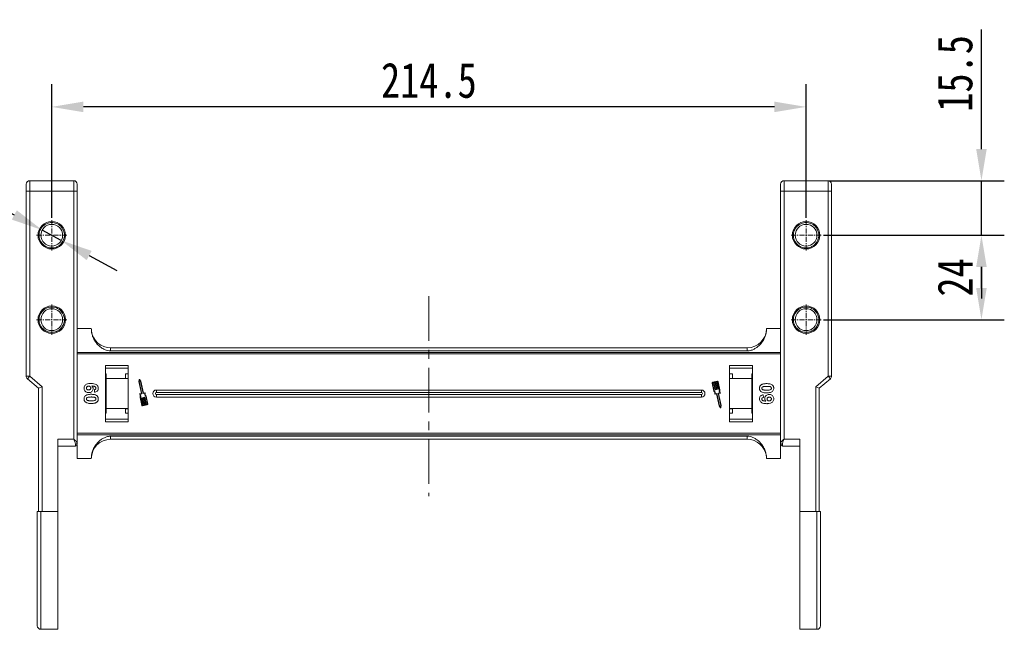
# Model space of a CAD drawing. Header units: millimetres. Extents: x -645 to 830, y -176 to 857.
# Tile 6 of 77: x -479 to -199, y 380 to 554. Entities that reach past the tile are written whole.
import ezdxf

# ---------------------------------------------------------------- set-up
doc = ezdxf.new("R2010")
doc.units = ezdxf.units.MM
doc.linetypes.add('CENTER', pattern=[0.6, 0.375, -0.075, 0.075, -0.075])
doc.linetypes.add('CENTERX2', pattern=[20.32, 12.7, -2.54, 2.54, -2.54])
doc.styles.get("Standard").update_dxf_attribs({"font": '仿宋_GB2312.ttf', "width": 0.8})
doc.dimstyles.new('ISO-45.1', dxfattribs={"dimtxt": 10, "dimasz": 9, "dimexe": 6.5, "dimexo": 0.625, "dimgap": 2.5, "dimtad": 1, "dimtoh": 1, "dimdsep": 46, "dimtxsty": 'Standard', "dimcen": 2.5, "dimadec": 0, "dimazin": 0, "dimtfac": 1, "dimtmove": 0, "dimatfit": 3, "dimfxl": 0, "dimarcsym": 0})
doc.dimstyles.new('副本 ISO-45.1', dxfattribs={"dimtxt": 10, "dimasz": 9, "dimexe": 6.5, "dimexo": 0.625, "dimgap": 2.5, "dimtad": 1, "dimdsep": 46, "dimtxsty": 'Standard', "dimcen": 2.5, "dimadec": 0, "dimazin": 0, "dimtfac": 1, "dimtmove": 0, "dimatfit": 3, "dimfxl": 0, "dimarcsym": 0})

# ---------------------------------------------------------------- blocks, each defined once
blk = doc.blocks.new('*D3141')
at = {"color": 0, "lineweight": -2}
for p, q in [((-249.99, 492.48), (-198.55, 492.48)), ((-205.05, 477.48), (-205.05, 483.48)), ((-249.99, 468.48), (-198.55, 468.48))]:
    blk.add_line(p, q, dxfattribs=at)
at = {"color": 0, "lineweight": 9}
for points in [[(-206.55, 483.48), (-203.55, 483.48), (-205.05, 492.48)], [(-206.55, 477.48), (-203.55, 477.48), (-205.05, 468.48)]]:
    blk.add_solid(points, dxfattribs=at)
at = {"layer": 'Defpoints', "color": 0, "lineweight": 9}
for p in [(-250.62, 492.48), (-205.05, 492.48), (-250.62, 468.48)]:
    blk.add_point(p, dxfattribs=at)
at = {"color": 0, "lineweight": 9, "insert": (-212.55, 480.48), "char_height": 10, "attachment_point": 5, "rotation": 90}
blk.add_mtext('24', dxfattribs=at)
blk = doc.blocks.new('*D3142')
at = {"color": 0, "lineweight": -2}
for p, q in [((-205.05, 516.98), (-205.05, 550.96)), ((-248.35, 507.98), (-198.55, 507.98)), ((-205.05, 492.48), (-205.05, 507.98)), ((-249.99, 492.48), (-198.55, 492.48)), ((-205.05, 483.48), (-205.05, 474.48))]:
    blk.add_line(p, q, dxfattribs=at)
at = {"color": 0, "lineweight": 9}
for points in [[(-206.55, 516.98), (-203.55, 516.98), (-205.05, 507.98)], [(-206.55, 483.48), (-203.55, 483.48), (-205.05, 492.48)]]:
    blk.add_solid(points, dxfattribs=at)
at = {"layer": 'Defpoints', "color": 0, "lineweight": 9}
for p in [(-248.98, 507.98), (-205.05, 507.98), (-250.62, 492.48)]:
    blk.add_point(p, dxfattribs=at)
at = {"color": 0, "lineweight": 9, "insert": (-212.55, 538.47), "char_height": 10, "attachment_point": 5, "rotation": 90}
blk.add_mtext('15.5', dxfattribs=at)
blk = doc.blocks.new('*D3143')
at = {"color": 0, "lineweight": -2}
for p, q in [((-469.41, 497.4), (-469.41, 535.46)), ((-254.91, 497.4), (-254.91, 535.46)), ((-263.91, 528.96), (-460.41, 528.96))]:
    blk.add_line(p, q, dxfattribs=at)
at = {"color": 0, "lineweight": 9}
for points in [[(-460.41, 530.46), (-460.41, 527.46), (-469.41, 528.96)], [(-263.91, 530.46), (-263.91, 527.46), (-254.91, 528.96)]]:
    blk.add_solid(points, dxfattribs=at)
at = {"layer": 'Defpoints', "color": 0, "lineweight": 9}
for p in [(-469.41, 528.96), (-469.41, 496.77), (-254.91, 496.77)]:
    blk.add_point(p, dxfattribs=at)
at = {"color": 0, "lineweight": 9, "insert": (-362.16, 536.46), "char_height": 10, "attachment_point": 5}
blk.add_mtext('214.5', dxfattribs=at)
blk = doc.blocks.new('*D3151')
at = {"color": 0, "lineweight": -2}
for p, q in [((-517.47, 505.69), (-493.76, 505.69)), ((-493.76, 505.69), (-480.04, 498.25)), ((-466.68, 491), (-472.13, 493.96)), ((-458.77, 486.71), (-450.86, 482.42))]:
    blk.add_line(p, q, dxfattribs=at)
at = {"color": 0, "lineweight": 9}
for points in [[(-479.33, 499.57), (-480.76, 496.93), (-472.13, 493.96)], [(-458.05, 488.03), (-459.48, 485.4), (-466.68, 491)]]:
    blk.add_solid(points, dxfattribs=at)
at = {"layer": 'Defpoints', "color": 0, "lineweight": 9}
for p in [(-472.13, 493.96), (-466.68, 491)]:
    blk.add_point(p, dxfattribs=at)
at = {"color": 0, "lineweight": 9, "insert": (-506.86, 513.19), "char_height": 10, "attachment_point": 5}
blk.add_mtext('∅6.2', dxfattribs=at)

msp = doc.modelspace()

# ---------------------------------------------------------------- linework, layer by layer
at = {"color": 7, "linetype": 'Continuous', "lineweight": 15}
for p, q in [((-475.657, 507.981), (-475.657, 504.981)), ((-463.157, 507.981), (-475.657, 507.981)), ((-463.157, 507.981), (-463.157, 504.981)), ((-261.157, 504.981), (-261.157, 507.981)), ((-248.657, 507.981), (-261.157, 507.981)), ((-248.657, 504.981), (-248.657, 507.981)), ((-476.657, 504.981), (-475.657, 504.981)), ((-476.657, 504.981), (-476.657, 452.441)), ((-475.657, 452.441), (-475.657, 504.981)), ((-475.657, 504.981), (-463.157, 504.981)), ((-463.157, 504.981), (-463.157, 434.544)), ((-463.157, 504.981), (-462.157, 504.981)), ((-462.157, 433.426), (-462.157, 504.981)), ((-262.157, 504.981), (-262.157, 433.426)), ((-261.157, 504.981), (-262.157, 504.981)), ((-261.157, 434.544), (-261.157, 504.981)), ((-261.157, 504.981), (-248.657, 504.981)), ((-248.657, 504.981), (-248.657, 452.441)), ((-247.657, 504.981), (-248.657, 504.981)), ((-247.657, 452.441), (-247.657, 504.981)), ((-462.157, 465.981), (-458.157, 465.981)), ((-262.157, 465.981), (-266.157, 465.981)), ((-362.157, 459.189), (-462.157, 459.189)), ((-452.657, 460.481), (-452.657, 459.596)), ((-362.157, 460.481), (-452.657, 460.481)), ((-452.657, 459.596), (-362.157, 459.596)), ((-271.657, 460.481), (-362.157, 460.481)), ((-362.157, 459.596), (-271.657, 459.596)), ((-262.157, 459.189), (-362.157, 459.189)), ((-271.657, 460.481), (-271.657, 459.596)), ((-462.157, 458.77), (-362.157, 458.77)), ((-362.157, 458.77), (-262.157, 458.77)), ((-454.157, 455.481), (-454.157, 439.481)), ((-447.657, 455.481), (-454.157, 455.481)), ((-454.157, 454.731), (-447.657, 454.731)), ((-447.657, 439.481), (-447.657, 455.481)), ((-276.657, 455.481), (-276.657, 439.481)), ((-270.157, 455.481), (-276.657, 455.481)), ((-276.657, 454.731), (-270.157, 454.731)), ((-270.157, 439.481), (-270.157, 455.481)), ((-475.657, 452.441), (-476.657, 452.441)), ((-475.657, 452.441), (-476.308, 451.682)), ((-476.308, 451.682), (-473.157, 448.981)), ((-472.157, 449.441), (-475.657, 452.441)), ((-454.157, 453.095), (-453.957, 453.095)), ((-453.957, 451.731), (-453.957, 453.095)), ((-447.657, 451.731), (-453.957, 451.731)), ((-453.957, 451.731), (-453.957, 443.231)), ((-447.657, 453.095), (-448.457, 453.095)), ((-448.457, 453.095), (-448.457, 451.778)), ((-448.457, 451.778), (-447.657, 451.778)), ((-444.521, 451.47), (-444.639, 450.869)), ((-444.639, 450.869), (-443.927, 447.499)), ((-444.433, 451.312), (-444.519, 450.87)), ((-444.519, 450.87), (-443.788, 447.409)), ((-444.175, 450.943), (-444.433, 451.312)), ((-444.065, 450.99), (-444.416, 451.493)), ((-443.443, 447.481), (-444.175, 450.943)), ((-443.347, 447.592), (-444.065, 450.99)), ((-280.094, 450.978), (-281.473, 450.687)), ((-280.414, 450.79), (-280.702, 450.729)), ((-279.974, 448.708), (-280.414, 450.79)), ((-280.07, 450.863), (-280.3, 450.814)), ((-280.3, 450.814), (-279.86, 448.732)), ((-279.526, 448.575), (-280, 450.818)), ((-279.404, 448.563), (-279.885, 450.842)), ((-275.857, 453.095), (-276.657, 453.095)), ((-276.657, 451.778), (-275.857, 451.778)), ((-270.357, 451.731), (-276.657, 451.731)), ((-275.857, 451.778), (-275.857, 453.095)), ((-270.357, 453.095), (-270.157, 453.095)), ((-270.357, 453.095), (-270.357, 451.731)), ((-270.357, 443.231), (-270.357, 451.731)), ((-248.657, 452.441), (-252.157, 449.441)), ((-251.157, 448.981), (-248.006, 451.682)), ((-248.657, 452.441), (-247.657, 452.441)), ((-248.006, 451.682), (-248.657, 452.441)), ((-473.157, 448.981), (-472.157, 449.441)), ((-473.157, 448.981), (-473.157, 413.981)), ((-472.157, 413.981), (-472.157, 449.441)), ((-457.201, 447.84), (-457.285, 448.61)), ((-362.157, 448.481), (-439.657, 448.481)), ((-439.657, 447.766), (-439.657, 448.481)), ((-284.657, 448.481), (-362.157, 448.481)), ((-284.657, 448.481), (-284.657, 447.766)), ((-281.609, 450.478), (-281.127, 448.199)), ((-281.494, 450.502), (-281.02, 448.259)), ((-281.219, 450.62), (-281.449, 450.572)), ((-280.779, 448.538), (-281.219, 450.62)), ((-280.817, 450.705), (-281.104, 450.645)), ((-281.104, 450.645), (-280.664, 448.562)), ((-280.377, 448.623), (-280.817, 450.705)), ((-280.687, 448.527), (-280.744, 448.515)), ((-280.702, 450.729), (-280.262, 448.647)), ((-280.284, 448.612), (-280.342, 448.6)), ((-279.882, 448.697), (-279.94, 448.685)), ((-252.157, 449.441), (-252.157, 413.981)), ((-251.157, 448.981), (-252.157, 449.441)), ((-251.157, 413.981), (-251.157, 448.981)), ((-443.95, 447.464), (-444.366, 447.377)), ((-444.295, 446.399), (-443.814, 444.121)), ((-443.811, 447.374), (-444.255, 447.28)), ((-444.173, 446.388), (-443.699, 444.145)), ((-443.399, 444.148), (-443.839, 446.231)), ((-443.817, 446.266), (-443.759, 446.278)), ((-443.725, 446.255), (-443.285, 444.173)), ((-442.997, 444.233), (-443.437, 446.316)), ((-443.415, 446.351), (-443.357, 446.363)), ((-442.965, 447.553), (-443.409, 447.459)), ((-442.902, 447.686), (-443.347, 447.592)), ((-443.322, 446.34), (-442.882, 444.258)), ((-442.595, 444.318), (-443.035, 446.401)), ((-443.012, 446.436), (-442.955, 446.448)), ((-442.92, 446.425), (-442.48, 444.343)), ((-442.205, 444.461), (-442.679, 446.703)), ((-442.09, 444.485), (-442.572, 446.764)), ((-362.157, 447.766), (-439.657, 447.766)), ((-439.657, 446.481), (-439.657, 447.196)), ((-439.657, 447.196), (-362.157, 447.196)), ((-439.657, 446.481), (-362.157, 446.481)), ((-284.657, 447.766), (-362.157, 447.766)), ((-362.157, 447.196), (-284.657, 447.196)), ((-362.157, 446.481), (-284.657, 446.481)), ((-284.657, 446.481), (-284.657, 447.196)), ((-280.797, 447.277), (-280.352, 447.371)), ((-280.735, 447.41), (-280.29, 447.504)), ((-280.352, 447.371), (-279.634, 443.972)), ((-280.256, 447.481), (-279.524, 444.02)), ((-279.18, 444.093), (-279.911, 447.554)), ((-279.888, 447.589), (-279.444, 447.683)), ((-279.06, 444.094), (-279.772, 447.464)), ((-279.749, 447.498), (-279.333, 447.586)), ((-267.113, 447.122), (-267.029, 446.353)), ((-453.957, 443.231), (-447.657, 443.231)), ((-453.957, 441.868), (-453.957, 443.231)), ((-447.657, 443.185), (-448.457, 443.185)), ((-448.457, 443.185), (-448.457, 441.868)), ((-443.629, 444.1), (-443.399, 444.148)), ((-443.605, 443.985), (-442.226, 444.276)), ((-443.285, 444.173), (-442.997, 444.233)), ((-442.882, 444.258), (-442.595, 444.318)), ((-442.48, 444.343), (-442.25, 444.391)), ((-279.634, 443.972), (-279.283, 443.47)), ((-279.524, 444.02), (-279.266, 443.651)), ((-279.266, 443.651), (-279.18, 444.093)), ((-279.178, 443.493), (-279.06, 444.094)), ((-276.657, 443.231), (-270.357, 443.231)), ((-275.857, 443.185), (-276.657, 443.185)), ((-275.857, 441.868), (-275.857, 443.185)), ((-270.357, 443.231), (-270.357, 441.868)), ((-453.957, 441.868), (-454.157, 441.868)), ((-447.657, 440.231), (-454.157, 440.231)), ((-448.457, 441.868), (-447.657, 441.868)), ((-276.657, 441.868), (-275.857, 441.868)), ((-270.157, 440.231), (-276.657, 440.231)), ((-270.157, 441.868), (-270.357, 441.868)), ((-454.157, 439.481), (-447.657, 439.481)), ((-276.657, 439.481), (-270.157, 439.481)), ((-467.657, 434.544), (-467.657, 413.981)), ((-463.157, 434.544), (-467.657, 434.544)), ((-362.157, 436.193), (-462.157, 436.193)), ((-462.157, 435.774), (-362.157, 435.774)), ((-362.157, 435.367), (-452.657, 435.367)), ((-452.657, 435.367), (-452.657, 434.481)), ((-452.657, 434.481), (-362.157, 434.481)), ((-262.157, 436.193), (-362.157, 436.193)), ((-362.157, 435.774), (-262.157, 435.774)), ((-271.657, 435.367), (-362.157, 435.367)), ((-362.157, 434.481), (-271.657, 434.481)), ((-271.657, 434.481), (-271.657, 435.367)), ((-256.657, 434.544), (-261.157, 434.544)), ((-256.657, 413.981), (-256.657, 434.544)), ((-467.657, 432.544), (-462.657, 432.544)), ((-462.657, 432.544), (-462.657, 433.054)), ((-462.157, 433.161), (-462.157, 433.426)), ((-462.157, 432.99), (-462.157, 428.981)), ((-262.157, 432.99), (-262.157, 428.981)), ((-261.657, 433.054), (-261.657, 432.544)), ((-261.657, 432.544), (-256.657, 432.544)), ((-458.157, 428.981), (-462.157, 428.981)), ((-266.157, 428.981), (-262.157, 428.981)), ((-472.157, 413.981), (-472.507, 413.981)), ((-472.507, 413.981), (-472.507, 380.481)), ((-467.657, 413.981), (-472.157, 413.981)), ((-467.657, 413.981), (-467.657, 380.481)), ((-252.157, 413.981), (-256.657, 413.981)), ((-256.657, 380.481), (-256.657, 413.981)), ((-251.807, 413.981), (-252.157, 413.981)), ((-251.807, 380.481), (-251.807, 413.981)), ((-472.507, 380.481), (-467.657, 380.481)), ((-256.657, 380.481), (-251.807, 380.481))]:
    msp.add_line(p, q, dxfattribs=at)
at = {"color": 1, "linetype": 'CENTER', "lineweight": 9, "ltscale": 3.9624}
for p, q in [((-469.407, 488.191), (-469.407, 496.771)), ((-254.907, 488.191), (-254.907, 496.771)), ((-473.697, 492.481), (-465.117, 492.481)), ((-259.197, 492.481), (-250.617, 492.481)), ((-469.407, 464.191), (-469.407, 472.771)), ((-254.907, 464.191), (-254.907, 472.771)), ((-473.697, 468.481), (-465.117, 468.481)), ((-259.197, 468.481), (-250.617, 468.481))]:
    msp.add_line(p, q, dxfattribs=at)
at = {"color": 1, "linetype": 'CENTERX2', "lineweight": 13}
msp.add_line((-362.157, 475.147), (-362.157, 418.31), dxfattribs=at)
at = {"color": 7, "linetype": 'Continuous', "lineweight": 15}
for centre, radius in [((-469.407, 492.481), 3.9), ((-469.407, 492.481), 3.1), ((-254.907, 492.481), 3.9), ((-254.907, 492.481), 3.1), ((-469.407, 468.481), 3.9), ((-469.407, 468.481), 3.1), ((-254.907, 468.481), 3.9), ((-254.907, 468.481), 3.1)]:
    msp.add_circle(centre, radius, dxfattribs=at)
for centre, radius, start, end in [((-475.657, 506.981), 1, 90, 180), ((-463.157, 506.981), 1, 0, 90), ((-261.157, 506.981), 1, 90, 180), ((-248.657, 506.981), 1, 0, 90), ((-452.657, 465.981), 5.5, 187.91122, 270), ((-271.657, 465.981), 5.5, 270, 360), ((-475.657, 452.441), 1, 180, 229.39871), ((-444.464, 451.459), 0.0587, 34.95116, 168.90824), ((-280.058, 450.806), 0.176, 11.9297, 101.9297), ((-280.058, 450.806), 0.0587, 11.9297, 101.9297), ((-248.657, 452.441), 1, 310.60129, 0), ((-439.657, 447.481), 1, 90, 270), ((-284.657, 447.481), 1, 270, 90), ((-281.437, 450.514), 0.176, 101.9297, 191.9297), ((-281.437, 450.514), 0.0587, 101.9297, 191.9297), ((-281.714, 447.553), 0.873, 346.41469, 47.74736), ((-281.714, 447.553), 0.99, 351.69305, 45.48899), ((-280.75, 448.544), 0.0294, 191.9297, 281.9297), ((-280.693, 448.556), 0.0294, 281.9297, 11.9297), ((-280.348, 448.629), 0.0294, 191.9297, 281.9297), ((-280.29, 448.641), 0.0294, 281.9297, 11.9297), ((-279.946, 448.714), 0.0294, 191.9297, 281.9297), ((-279.888, 448.726), 0.0294, 281.9297, 11.9297), ((-278.606, 448.21), 0.99, 158.37041, 212.16635), ((-278.606, 448.21), 0.873, 156.11204, 217.44471), ((-444.354, 447.319), 0.0587, 101.9297, 217.44471), ((-445.093, 446.753), 0.873, 336.11204, 37.44471), ((-445.093, 446.753), 0.99, 338.37041, 32.16635), ((-443.956, 447.493), 0.0294, 281.9297, 11.9297), ((-443.811, 446.237), 0.0294, 101.9297, 191.9297), ((-443.817, 447.402), 0.0294, 281.9297, 11.9297), ((-443.753, 446.249), 0.0294, 11.9297, 101.9297), ((-443.415, 447.487), 0.0294, 191.9297, 281.9297), ((-443.409, 446.322), 0.0294, 101.9297, 191.9297), ((-443.351, 446.334), 0.0294, 11.9297, 101.9297), ((-443.006, 446.407), 0.0294, 101.9297, 191.9297), ((-441.985, 447.41), 0.99, 171.69305, 225.48899), ((-442.949, 446.419), 0.0294, 11.9297, 101.9297), ((-442.89, 447.628), 0.0587, 346.41469, 101.9297), ((-441.985, 447.41), 0.873, 166.41469, 227.74736), ((-439.657, 447.481), 0.285, 90, 270), ((-284.657, 447.481), 0.285, 270, 90), ((-280.809, 447.334), 0.0587, 166.41469, 281.9297), ((-280.284, 447.475), 0.0294, 11.9297, 101.9297), ((-279.882, 447.56), 0.0294, 101.9297, 191.9297), ((-279.743, 447.47), 0.0294, 101.9297, 191.9297), ((-279.345, 447.644), 0.0587, 281.9297, 37.44471), ((-443.641, 444.157), 0.176, 191.9297, 281.9297), ((-443.641, 444.157), 0.0587, 191.9297, 281.9297), ((-442.263, 444.449), 0.0587, 281.9297, 11.9297), ((-442.263, 444.449), 0.176, 281.9297, 11.9297), ((-279.235, 443.504), 0.0587, 214.95116, 348.90824), ((-452.657, 428.981), 5.5, 90, 180), ((-271.657, 428.981), 5.5, 7.91122, 90), ((-462.601, 433.501), 0.451, 262.91865, 350.4798), ((-462.657, 433.044), 0.5, 270, 0), ((-261.712, 433.501), 0.451, 189.5202, 277.08135), ((-261.657, 433.044), 0.5, 180, 270), ((-472.507, 381.481), 1, 180, 270), ((-251.807, 381.481), 1, 270, 0)]:
    msp.add_arc(centre, radius, start, end, dxfattribs=at)
for points, knots in [([(-476.657, 506.981), (-476.657, 506.955), (-476.657, 506.913), (-476.657, 506.664), (-476.657, 506.405), (-476.657, 506.087), (-476.657, 505.621), (-476.657, 505.233), (-476.657, 504.981)], [0, 0, 0, 0, 0.2394429, 0.3698071, 0.5000001, 0.6303641, 0.7605571, 1, 1, 1, 1]), ([(-462.157, 504.981), (-462.157, 505.233), (-462.157, 505.621), (-462.157, 506.087), (-462.157, 506.405), (-462.157, 506.664), (-462.157, 506.913), (-462.157, 506.955), (-462.157, 506.981)], [0, 0, 0, 0, 0.2394429, 0.3696359, 0.4999999, 0.6301929, 0.7605571, 1, 1, 1, 1]), ([(-262.157, 506.981), (-262.157, 506.955), (-262.157, 506.913), (-262.157, 506.664), (-262.157, 506.406), (-262.157, 506.087), (-262.157, 505.621), (-262.157, 505.233), (-262.157, 504.981)], [0, 0, 0, 0, 0.2394429, 0.3696359, 0.4999999, 0.6301929, 0.7605571, 1, 1, 1, 1]), ([(-247.657, 504.981), (-247.657, 505.233), (-247.657, 505.621), (-247.657, 506.087), (-247.657, 506.406), (-247.657, 506.664), (-247.657, 506.913), (-247.657, 506.955), (-247.657, 506.981)], [0, 0, 0, 0, 0.23944295, 0.36980709, 0.50000008, 0.63036414, 0.76055705, 1, 1, 1, 1]), ([(-469.407, 488.881), (-469.633, 488.893), (-470.086, 488.918), (-470.758, 489.122), (-471.398, 489.45), (-471.969, 489.919), (-472.36, 490.395), (-472.607, 490.818), (-472.802, 491.247), (-472.965, 491.803), (-473.028, 492.481), (-472.965, 493.16), (-472.768, 493.832), (-472.438, 494.472), (-471.97, 495.044), (-471.493, 495.434), (-471.07, 495.682), (-470.641, 495.876), (-470.086, 496.046), (-469.633, 496.069), (-469.407, 496.081)], [0, 0, 0, 0, 0.05998, 0.1199831, 0.1849463, 0.249957, 0.3149202, 0.3472901, 0.3800161, 0.4399843, 0.4999996, 0.5599679, 0.6199831, 0.6849463, 0.749957, 0.8149202, 0.8472901, 0.8800161, 0.9399965, 1, 1, 1, 1]), ([(-469.407, 496.081), (-469.181, 496.069), (-468.728, 496.045), (-468.056, 495.841), (-467.416, 495.513), (-466.844, 495.044), (-466.454, 494.568), (-466.207, 494.145), (-466.011, 493.715), (-465.848, 493.16), (-465.786, 492.482), (-465.848, 491.803), (-466.045, 491.131), (-466.376, 490.49), (-466.844, 489.919), (-467.32, 489.529), (-467.744, 489.281), (-468.173, 489.087), (-468.728, 488.917), (-469.181, 488.893), (-469.407, 488.881)], [0, 0, 0, 0, 0.05998, 0.1199831, 0.1849463, 0.249957, 0.3149202, 0.3472901, 0.3800161, 0.4399843, 0.4999996, 0.5599679, 0.6199831, 0.6849463, 0.749957, 0.8149202, 0.8472901, 0.8800161, 0.9399965, 1, 1, 1, 1]), ([(-254.907, 488.881), (-255.133, 488.893), (-255.586, 488.918), (-256.258, 489.122), (-256.898, 489.45), (-257.469, 489.919), (-257.86, 490.395), (-258.107, 490.818), (-258.302, 491.247), (-258.465, 491.803), (-258.528, 492.481), (-258.465, 493.16), (-258.268, 493.832), (-257.938, 494.472), (-257.47, 495.044), (-256.993, 495.434), (-256.57, 495.682), (-256.141, 495.876), (-255.586, 496.046), (-255.133, 496.069), (-254.907, 496.081)], [0, 0, 0, 0, 0.05998, 0.1199831, 0.1849463, 0.249957, 0.3149202, 0.3472901, 0.3800161, 0.4399843, 0.4999996, 0.5599679, 0.6199831, 0.6849463, 0.749957, 0.8149202, 0.8472901, 0.8800161, 0.9399965, 1, 1, 1, 1]), ([(-254.907, 496.081), (-254.681, 496.069), (-254.228, 496.045), (-253.556, 495.841), (-252.916, 495.513), (-252.344, 495.044), (-251.954, 494.568), (-251.707, 494.145), (-251.511, 493.715), (-251.348, 493.16), (-251.286, 492.482), (-251.348, 491.803), (-251.545, 491.131), (-251.876, 490.49), (-252.344, 489.919), (-252.82, 489.529), (-253.244, 489.281), (-253.673, 489.087), (-254.228, 488.917), (-254.681, 488.893), (-254.907, 488.881)], [0, 0, 0, 0, 0.05998, 0.1199831, 0.1849463, 0.249957, 0.3149202, 0.3472901, 0.3800161, 0.4399843, 0.4999996, 0.5599679, 0.6199831, 0.6849463, 0.749957, 0.8149202, 0.8472901, 0.8800161, 0.9399965, 1, 1, 1, 1]), ([(-469.407, 464.881), (-469.633, 464.893), (-470.086, 464.918), (-470.758, 465.122), (-471.398, 465.45), (-471.969, 465.919), (-472.36, 466.395), (-472.607, 466.818), (-472.802, 467.247), (-472.965, 467.803), (-473.028, 468.481), (-472.965, 469.16), (-472.768, 469.832), (-472.438, 470.472), (-471.97, 471.044), (-471.493, 471.434), (-471.07, 471.682), (-470.641, 471.876), (-470.086, 472.046), (-469.633, 472.069), (-469.407, 472.081)], [0, 0, 0, 0, 0.05997996, 0.1199831, 0.18494633, 0.24995699, 0.31492025, 0.34729014, 0.38001606, 0.43998433, 0.49999957, 0.55996785, 0.6199831, 0.68494633, 0.74995699, 0.81492025, 0.84729014, 0.88001606, 0.93999645, 1, 1, 1, 1]), ([(-469.407, 472.081), (-469.181, 472.069), (-468.728, 472.045), (-468.056, 471.841), (-467.416, 471.513), (-466.844, 471.044), (-466.454, 470.568), (-466.207, 470.145), (-466.011, 469.715), (-465.848, 469.16), (-465.786, 468.482), (-465.848, 467.803), (-466.045, 467.131), (-466.376, 466.49), (-466.844, 465.919), (-467.32, 465.529), (-467.744, 465.281), (-468.173, 465.087), (-468.728, 464.917), (-469.181, 464.893), (-469.407, 464.881)], [0, 0, 0, 0, 0.05998, 0.1199831, 0.1849463, 0.249957, 0.3149202, 0.3472901, 0.3800161, 0.4399843, 0.4999996, 0.5599679, 0.6199831, 0.6849463, 0.749957, 0.8149202, 0.8472901, 0.8800161, 0.9399965, 1, 1, 1, 1]), ([(-254.907, 464.881), (-255.133, 464.893), (-255.586, 464.918), (-256.258, 465.122), (-256.898, 465.45), (-257.469, 465.919), (-257.86, 466.395), (-258.107, 466.818), (-258.302, 467.247), (-258.465, 467.803), (-258.528, 468.481), (-258.465, 469.16), (-258.268, 469.832), (-257.938, 470.472), (-257.47, 471.044), (-256.993, 471.434), (-256.57, 471.682), (-256.141, 471.876), (-255.586, 472.046), (-255.133, 472.069), (-254.907, 472.081)], [0, 0, 0, 0, 0.05997996, 0.1199831, 0.18494633, 0.24995699, 0.31492025, 0.34729014, 0.38001606, 0.43998433, 0.49999957, 0.55996785, 0.6199831, 0.68494633, 0.74995699, 0.81492025, 0.84729014, 0.88001606, 0.93999645, 1, 1, 1, 1]), ([(-254.907, 472.081), (-254.681, 472.069), (-254.228, 472.045), (-253.556, 471.841), (-252.916, 471.513), (-252.344, 471.044), (-251.954, 470.568), (-251.707, 470.145), (-251.511, 469.715), (-251.348, 469.16), (-251.286, 468.482), (-251.348, 467.803), (-251.545, 467.131), (-251.876, 466.49), (-252.344, 465.919), (-252.82, 465.529), (-253.244, 465.281), (-253.673, 465.087), (-254.228, 464.917), (-254.681, 464.893), (-254.907, 464.881)], [0, 0, 0, 0, 0.05998, 0.1199831, 0.1849463, 0.249957, 0.3149202, 0.3472901, 0.3800161, 0.4399843, 0.4999996, 0.5599679, 0.6199831, 0.6849463, 0.749957, 0.8149202, 0.8472901, 0.8800161, 0.9399965, 1, 1, 1, 1]), ([(-458.157, 465.981), (-458.137, 465.601), (-458.099, 464.841), (-457.796, 463.733), (-457.318, 462.689), (-456.667, 461.741), (-455.861, 460.92), (-455.034, 460.325), (-454.246, 459.931), (-453.495, 459.662), (-452.951, 459.619), (-452.657, 459.596)], [0, 0, 0, 0, 0.1245955, 0.2491892, 0.3738223, 0.4984451, 0.6220504, 0.7455895, 0.8257011, 0.9057067, 1, 1, 1, 1]), ([(-271.657, 459.596), (-271.266, 459.637), (-270.569, 459.711), (-269.649, 460.122), (-268.865, 460.606), (-268.153, 461.208), (-267.489, 461.951), (-266.919, 462.833), (-266.483, 463.84), (-266.209, 464.899), (-266.174, 465.621), (-266.157, 465.981)], [0, 0, 0, 0, 0.12537671, 0.22314387, 0.32104417, 0.42261476, 0.52420473, 0.64378252, 0.76336805, 0.8816833, 1, 1, 1, 1]), ([(-460.208, 448.996), (-460.197, 449.131), (-460.176, 449.403), (-459.975, 449.762), (-459.67, 450.054), (-459.134, 450.294), (-458.624, 450.349), (-458.269, 450.353), (-458.211, 450.353)], [0, 0, 0, 0, 0.1482689, 0.2976473, 0.4424214, 0.6078512, 0.9356585, 1, 1, 1, 1]), ([(-458.904, 447.738), (-459.038, 447.746), (-459.308, 447.761), (-459.689, 447.927), (-459.989, 448.212), (-460.18, 448.586), (-460.199, 448.859), (-460.208, 448.996)], [0, 0, 0, 0, 0.1978309, 0.3972998, 0.5989102, 0.7987412, 1, 1, 1, 1]), ([(-459.541, 449.011), (-459.534, 449.079), (-459.52, 449.216), (-459.403, 449.391), (-459.246, 449.518), (-459.063, 449.576), (-458.944, 449.581), (-458.886, 449.584)], [0, 0, 0, 0, 0.2079047, 0.4199807, 0.6306256, 0.821735, 1, 1, 1, 1]), ([(-458.943, 448.507), (-459.029, 448.511), (-459.166, 448.518), (-459.345, 448.591), (-459.454, 448.701), (-459.528, 448.845), (-459.537, 448.952), (-459.541, 449.011)], [0, 0, 0, 0, 0.2886974, 0.4635526, 0.6399417, 0.8018084, 1, 1, 1, 1]), ([(-458.311, 449.05), (-458.316, 448.982), (-458.326, 448.857), (-458.42, 448.696), (-458.555, 448.577), (-458.74, 448.515), (-458.873, 448.51), (-458.943, 448.507)], [0, 0, 0, 0, 0.2137567, 0.3949441, 0.5765849, 0.7773109, 1, 1, 1, 1]), ([(-457.644, 448.92), (-457.656, 448.784), (-457.681, 448.512), (-457.897, 448.163), (-458.198, 447.898), (-458.551, 447.756), (-458.795, 447.743), (-458.904, 447.738)], [0, 0, 0, 0, 0.2102159, 0.4219747, 0.6200164, 0.8310369, 1, 1, 1, 1]), ([(-458.886, 449.584), (-458.804, 449.579), (-458.668, 449.571), (-458.498, 449.48), (-458.389, 449.358), (-458.32, 449.209), (-458.314, 449.102), (-458.311, 449.05)], [0, 0, 0, 0, 0.2767209, 0.4568705, 0.6370074, 0.8240683, 1, 1, 1, 1]), ([(-458.211, 450.353), (-458.077, 450.35), (-457.676, 450.342), (-457.12, 450.251), (-456.612, 449.973), (-456.309, 449.626), (-456.171, 449.256), (-456.161, 449.023), (-456.157, 448.938)], [0, 0, 0, 0, 0.1423372, 0.4291269, 0.5899433, 0.7512055, 0.9098946, 1, 1, 1, 1]), ([(-456.823, 449.037), (-456.829, 449.091), (-456.84, 449.199), (-456.94, 449.351), (-457.112, 449.493), (-457.474, 449.602), (-457.774, 449.626), (-457.979, 449.642)], [0, 0, 0, 0, 0.1120492, 0.2243802, 0.3701146, 0.5702758, 1, 1, 1, 1]), ([(-457.979, 449.642), (-457.931, 449.596), (-457.832, 449.502), (-457.741, 449.356), (-457.691, 449.229), (-457.663, 449.13), (-457.648, 449.026), (-457.645, 448.955), (-457.644, 448.92)], [0, 0, 0, 0, 0.2436536, 0.4957602, 0.6178923, 0.7415029, 0.8700251, 1, 1, 1, 1]), ([(-457.285, 448.61), (-457.207, 448.622), (-457.085, 448.642), (-456.941, 448.732), (-456.86, 448.837), (-456.828, 448.945), (-456.825, 449.012), (-456.823, 449.037)], [0, 0, 0, 0, 0.33384, 0.5245467, 0.7163724, 0.8918244, 1, 1, 1, 1]), ([(-456.157, 448.938), (-456.168, 448.802), (-456.187, 448.556), (-456.371, 448.244), (-456.648, 448.002), (-456.944, 447.887), (-457.144, 447.851), (-457.201, 447.84)], [0, 0, 0, 0, 0.2426908, 0.4390024, 0.635006, 0.8950587, 1, 1, 1, 1]), ([(-268.157, 448.994), (-268.155, 449.061), (-268.15, 449.196), (-268.106, 449.394), (-268.028, 449.584), (-267.93, 449.729), (-267.832, 449.836), (-267.775, 449.885), (-267.746, 449.909)], [0, 0, 0, 0, 0.1926347, 0.388697, 0.5820148, 0.7830443, 0.8909593, 1, 1, 1, 1]), ([(-267.751, 448.082), (-267.801, 448.127), (-267.903, 448.217), (-268.018, 448.386), (-268.101, 448.574), (-268.139, 448.744), (-268.154, 448.885), (-268.156, 448.958), (-268.157, 448.994)], [0, 0, 0, 0, 0.1937693, 0.3935642, 0.587886, 0.7891312, 0.8942826, 1, 1, 1, 1]), ([(-266.138, 447.687), (-266.271, 447.689), (-266.574, 447.694), (-267.093, 447.765), (-267.513, 447.903), (-267.72, 448.06), (-267.751, 448.082)], [0, 0, 0, 0, 0.2372812, 0.5385907, 0.9326774, 1, 1, 1, 1]), ([(-267.746, 449.909), (-267.692, 449.949), (-267.582, 450.028), (-267.345, 450.136), (-267.037, 450.227), (-266.7, 450.276), (-266.396, 450.298), (-266.219, 450.301), (-266.13, 450.302)], [0, 0, 0, 0, 0.1184406, 0.2393457, 0.4595932, 0.6849248, 0.8422399, 1, 1, 1, 1]), ([(-267.49, 448.994), (-267.482, 449.063), (-267.469, 449.173), (-267.381, 449.301), (-267.228, 449.405), (-266.953, 449.498), (-266.564, 449.527), (-266.275, 449.531), (-266.13, 449.533)], [0, 0, 0, 0, 0.1253702, 0.2022903, 0.2791788, 0.4647576, 0.7305818, 1, 1, 1, 1]), ([(-267.098, 448.541), (-267.166, 448.565), (-267.278, 448.603), (-267.404, 448.71), (-267.47, 448.832), (-267.488, 448.931), (-267.49, 448.986), (-267.49, 448.994)], [0, 0, 0, 0, 0.3336776, 0.5404125, 0.7472639, 0.9612091, 1, 1, 1, 1]), ([(-266.13, 448.456), (-266.196, 448.456), (-266.33, 448.457), (-266.51, 448.463), (-266.672, 448.473), (-266.815, 448.487), (-266.957, 448.506), (-267.051, 448.53), (-267.098, 448.541)], [0, 0, 0, 0, 0.2052705, 0.4106164, 0.5571497, 0.7038442, 0.8514711, 1, 1, 1, 1]), ([(-264.106, 448.994), (-264.116, 448.859), (-264.136, 448.587), (-264.335, 448.235), (-264.628, 447.963), (-265.049, 447.787), (-265.563, 447.699), (-265.946, 447.691), (-266.138, 447.687)], [0, 0, 0, 0, 0.1474062, 0.2963669, 0.4308106, 0.5797755, 0.7893694, 1, 1, 1, 1]), ([(-266.13, 450.302), (-265.996, 450.3), (-265.693, 450.295), (-265.164, 450.223), (-264.741, 450.082), (-264.534, 449.923), (-264.512, 449.906)], [0, 0, 0, 0, 0.23673076, 0.53755546, 0.94966792, 1, 1, 1, 1]), ([(-266.13, 449.533), (-266.063, 449.532), (-265.93, 449.531), (-265.749, 449.525), (-265.588, 449.515), (-265.446, 449.501), (-265.304, 449.483), (-265.211, 449.459), (-265.165, 449.447)], [0, 0, 0, 0, 0.2059417, 0.4119594, 0.558149, 0.7045024, 0.8518015, 1, 1, 1, 1]), ([(-264.772, 448.994), (-264.778, 448.937), (-264.788, 448.835), (-264.864, 448.703), (-265.012, 448.59), (-265.286, 448.494), (-265.679, 448.461), (-265.978, 448.457), (-266.13, 448.456)], [0, 0, 0, 0, 0.10461361, 0.18881412, 0.27351189, 0.44412695, 0.71948087, 1, 1, 1, 1]), ([(-265.165, 449.447), (-265.096, 449.423), (-264.984, 449.385), (-264.858, 449.277), (-264.791, 449.153), (-264.775, 449.054), (-264.772, 449.001), (-264.772, 448.994)], [0, 0, 0, 0, 0.3348035, 0.5425606, 0.750382, 0.9707212, 1, 1, 1, 1]), ([(-264.512, 449.906), (-264.462, 449.862), (-264.36, 449.772), (-264.244, 449.603), (-264.161, 449.414), (-264.123, 449.245), (-264.108, 449.103), (-264.106, 449.031), (-264.106, 448.994)], [0, 0, 0, 0, 0.1937762, 0.3936, 0.5878635, 0.7889077, 0.894169, 1, 1, 1, 1]), ([(-460.208, 445.969), (-460.198, 446.104), (-460.177, 446.376), (-459.979, 446.729), (-459.665, 447.018), (-459.055, 447.251), (-458.534, 447.266), (-458.176, 447.276)], [0, 0, 0, 0, 0.1475277, 0.2965695, 0.43214, 0.6087374, 1, 1, 1, 1]), ([(-459.802, 445.057), (-459.852, 445.101), (-459.954, 445.191), (-460.07, 445.36), (-460.153, 445.549), (-460.191, 445.718), (-460.206, 445.859), (-460.207, 445.932), (-460.208, 445.969)], [0, 0, 0, 0, 0.1937693, 0.3935642, 0.587886, 0.7891312, 0.8942826, 1, 1, 1, 1]), ([(-459.541, 445.969), (-459.533, 446.037), (-459.521, 446.147), (-459.434, 446.276), (-459.283, 446.378), (-459.011, 446.472), (-458.622, 446.501), (-458.331, 446.505), (-458.184, 446.507)], [0, 0, 0, 0, 0.125351, 0.2021974, 0.2791824, 0.4597421, 0.727968, 1, 1, 1, 1]), ([(-459.149, 445.516), (-459.218, 445.539), (-459.329, 445.577), (-459.455, 445.685), (-459.521, 445.806), (-459.539, 445.906), (-459.541, 445.96), (-459.541, 445.969)], [0, 0, 0, 0, 0.3336776, 0.5404125, 0.7472639, 0.9612091, 1, 1, 1, 1]), ([(-458.184, 445.43), (-458.251, 445.431), (-458.384, 445.432), (-458.565, 445.437), (-458.726, 445.448), (-458.867, 445.462), (-459.01, 445.48), (-459.102, 445.504), (-459.149, 445.516)], [0, 0, 0, 0, 0.2059417, 0.4119594, 0.558149, 0.7045024, 0.8518015, 1, 1, 1, 1]), ([(-458.184, 446.507), (-458.117, 446.507), (-457.984, 446.506), (-457.803, 446.5), (-457.641, 446.49), (-457.499, 446.476), (-457.356, 446.457), (-457.263, 446.433), (-457.216, 446.421)], [0, 0, 0, 0, 0.20527, 0.4106157, 0.5571475, 0.7038444, 0.8514751, 1, 1, 1, 1]), ([(-456.823, 445.969), (-456.829, 445.911), (-456.84, 445.81), (-456.914, 445.682), (-457.054, 445.571), (-457.326, 445.471), (-457.722, 445.435), (-458.029, 445.432), (-458.184, 445.43)], [0, 0, 0, 0, 0.1056461, 0.1862213, 0.267042, 0.4315406, 0.7127076, 1, 1, 1, 1]), ([(-458.176, 447.276), (-458.042, 447.274), (-457.739, 447.269), (-457.212, 447.197), (-456.792, 447.056), (-456.586, 446.898), (-456.563, 446.88)], [0, 0, 0, 0, 0.2373811, 0.5389182, 0.9490817, 1, 1, 1, 1]), ([(-457.216, 446.421), (-457.147, 446.398), (-457.035, 446.36), (-456.909, 446.251), (-456.843, 446.128), (-456.826, 446.029), (-456.824, 445.975), (-456.823, 445.969)], [0, 0, 0, 0, 0.3348035, 0.5425606, 0.750382, 0.9707212, 1, 1, 1, 1]), ([(-456.157, 445.969), (-456.159, 445.902), (-456.164, 445.767), (-456.207, 445.569), (-456.285, 445.378), (-456.384, 445.234), (-456.482, 445.127), (-456.539, 445.078), (-456.568, 445.054)], [0, 0, 0, 0, 0.1926273, 0.3886837, 0.5820134, 0.7832006, 0.8910383, 1, 1, 1, 1]), ([(-456.563, 446.88), (-456.513, 446.836), (-456.411, 446.746), (-456.295, 446.577), (-456.212, 446.388), (-456.174, 446.219), (-456.159, 446.078), (-456.158, 446.005), (-456.157, 445.969)], [0, 0, 0, 0, 0.1937762, 0.3936, 0.5878635, 0.7889077, 0.894169, 1, 1, 1, 1]), ([(-268.157, 446.025), (-268.146, 446.161), (-268.125, 446.406), (-267.944, 446.72), (-267.664, 446.962), (-267.366, 447.077), (-267.167, 447.113), (-267.113, 447.122)], [0, 0, 0, 0, 0.2427882, 0.4388655, 0.6348012, 0.9009361, 1, 1, 1, 1]), ([(-266.103, 444.61), (-266.236, 444.613), (-266.638, 444.621), (-267.194, 444.712), (-267.702, 444.99), (-268.005, 445.337), (-268.142, 445.707), (-268.153, 445.94), (-268.157, 446.025)], [0, 0, 0, 0, 0.1423372, 0.4291269, 0.5899433, 0.7512055, 0.9098946, 1, 1, 1, 1]), ([(-267.029, 446.353), (-267.109, 446.34), (-267.231, 446.319), (-267.375, 446.229), (-267.453, 446.125), (-267.486, 446.018), (-267.489, 445.951), (-267.49, 445.926)], [0, 0, 0, 0, 0.3447142, 0.5290593, 0.7142089, 0.8921959, 1, 1, 1, 1]), ([(-267.49, 445.926), (-267.485, 445.872), (-267.474, 445.764), (-267.375, 445.612), (-267.205, 445.471), (-266.843, 445.362), (-266.542, 445.337), (-266.335, 445.32)], [0, 0, 0, 0, 0.1120155, 0.2243547, 0.3677679, 0.565827, 1, 1, 1, 1]), ([(-266.67, 446.043), (-266.657, 446.179), (-266.633, 446.451), (-266.416, 446.802), (-266.11, 447.069), (-265.756, 447.207), (-265.515, 447.22), (-265.41, 447.225)], [0, 0, 0, 0, 0.2101886, 0.4217733, 0.6236035, 0.8370344, 1, 1, 1, 1]), ([(-266.335, 445.32), (-266.383, 445.366), (-266.482, 445.46), (-266.571, 445.607), (-266.623, 445.734), (-266.65, 445.833), (-266.666, 445.937), (-266.668, 446.008), (-266.67, 446.043)], [0, 0, 0, 0, 0.24349124, 0.49626585, 0.61820988, 0.7417038, 0.87015842, 1, 1, 1, 1]), ([(-264.106, 445.967), (-264.116, 445.832), (-264.137, 445.56), (-264.34, 445.2), (-264.645, 444.908), (-265.18, 444.668), (-265.689, 444.614), (-266.044, 444.61), (-266.103, 444.61)], [0, 0, 0, 0, 0.148288, 0.2977445, 0.4437132, 0.6077915, 0.9347078, 1, 1, 1, 1]), ([(-266.003, 445.913), (-265.997, 445.981), (-265.986, 446.107), (-265.893, 446.27), (-265.761, 446.381), (-265.58, 446.447), (-265.449, 446.452), (-265.371, 446.456)], [0, 0, 0, 0, 0.2139369, 0.3980753, 0.5830907, 0.7516657, 1, 1, 1, 1]), ([(-265.428, 445.379), (-265.507, 445.383), (-265.64, 445.391), (-265.809, 445.477), (-265.919, 445.598), (-265.992, 445.747), (-265.999, 445.858), (-266.003, 445.913)], [0, 0, 0, 0, 0.26739447, 0.44721416, 0.62712208, 0.81306532, 1, 1, 1, 1]), ([(-264.772, 445.952), (-264.779, 445.884), (-264.794, 445.747), (-264.911, 445.573), (-265.068, 445.444), (-265.251, 445.387), (-265.372, 445.381), (-265.428, 445.379)], [0, 0, 0, 0, 0.2079545, 0.4204057, 0.6273197, 0.8277075, 1, 1, 1, 1]), ([(-265.41, 447.225), (-265.276, 447.217), (-265.005, 447.202), (-264.626, 447.035), (-264.33, 446.755), (-264.136, 446.384), (-264.116, 446.11), (-264.106, 445.967)], [0, 0, 0, 0, 0.1979267, 0.3977284, 0.5974133, 0.7905838, 1, 1, 1, 1]), ([(-265.371, 446.456), (-265.284, 446.452), (-265.146, 446.445), (-264.967, 446.371), (-264.859, 446.261), (-264.786, 446.118), (-264.777, 446.012), (-264.772, 445.952)], [0, 0, 0, 0, 0.2913202, 0.4655393, 0.6416315, 0.798664, 1, 1, 1, 1]), ([(-458.184, 444.661), (-458.318, 444.663), (-458.621, 444.668), (-459.141, 444.739), (-459.563, 444.877), (-459.772, 445.034), (-459.802, 445.057)], [0, 0, 0, 0, 0.2366286, 0.5373614, 0.9329864, 1, 1, 1, 1]), ([(-456.568, 445.054), (-456.622, 445.014), (-456.732, 444.935), (-456.963, 444.829), (-457.259, 444.74), (-457.59, 444.69), (-457.9, 444.665), (-458.089, 444.662), (-458.184, 444.661)], [0, 0, 0, 0, 0.118432, 0.2393289, 0.4494336, 0.6641784, 0.8318201, 1, 1, 1, 1]), ([(-463.157, 434.544), (-463.04, 434.275), (-462.86, 433.857), (-462.688, 433.358), (-462.667, 433.149), (-462.657, 433.054)], [0, 0, 0, 0, 0.4984131, 0.7729366, 1, 1, 1, 1]), ([(-463.157, 434.544), (-463.034, 434.438), (-462.789, 434.227), (-462.459, 433.917), (-462.209, 433.638), (-462.174, 433.494), (-462.157, 433.426)], [0, 0, 0, 0, 0.2515188, 0.5017844, 0.7656323, 1, 1, 1, 1]), ([(-452.657, 435.367), (-453.048, 435.325), (-453.744, 435.252), (-454.664, 434.841), (-455.448, 434.357), (-456.161, 433.754), (-456.824, 433.011), (-457.395, 432.129), (-457.831, 431.123), (-458.105, 430.064), (-458.139, 429.342), (-458.157, 428.981)], [0, 0, 0, 0, 0.1253767, 0.2231439, 0.3210442, 0.4226148, 0.5242047, 0.6437825, 0.7633681, 0.8816833, 1, 1, 1, 1]), ([(-266.157, 428.981), (-266.176, 429.361), (-266.215, 430.122), (-266.517, 431.23), (-266.996, 432.274), (-267.647, 433.222), (-268.453, 434.043), (-269.28, 434.637), (-270.068, 435.032), (-270.819, 435.3), (-271.363, 435.343), (-271.657, 435.367)], [0, 0, 0, 0, 0.1245955, 0.2491892, 0.3738223, 0.4984451, 0.6220504, 0.7455895, 0.8257011, 0.9057067, 1, 1, 1, 1]), ([(-262.157, 433.426), (-262.14, 433.494), (-262.104, 433.638), (-261.854, 433.917), (-261.524, 434.227), (-261.279, 434.439), (-261.157, 434.544)], [0, 0, 0, 0, 0.2343503, 0.4981953, 0.748869, 1, 1, 1, 1]), ([(-261.657, 433.054), (-261.647, 433.149), (-261.625, 433.358), (-261.454, 433.857), (-261.273, 434.275), (-261.157, 434.544)], [0, 0, 0, 0, 0.22707195, 0.50158707, 1, 1, 1, 1]), ([(-262.157, 433.426), (-262.157, 433.309), (-262.157, 433.183), (-262.157, 433.149), (-262.157, 433.146)], [0, 0, 0, 0, 0.93147, 1, 1, 1, 1]), ([(-473.507, 413.981), (-473.507, 412.99), (-473.507, 411.008), (-473.507, 408), (-473.507, 404.986), (-473.507, 402.303), (-473.507, 400.001), (-473.507, 398.056), (-473.507, 395.852), (-473.507, 393.453), (-473.507, 390.96), (-473.507, 388.71), (-473.507, 386.745), (-473.507, 385.074), (-473.507, 383.731), (-473.507, 382.696), (-473.507, 381.991), (-473.507, 381.56), (-473.507, 381.507), (-473.507, 381.481)], [0, 0, 0, 0, 0.0582491, 0.116493, 0.1782416, 0.23998, 0.2829052, 0.3257282, 0.3686443, 0.434335, 0.5000152, 0.565706, 0.6313862, 0.6957083, 0.76002, 0.8217687, 0.883507, 0.9417587, 1, 1, 1, 1]), ([(-472.507, 413.981), (-472.619, 413.981), (-472.844, 413.981), (-473.144, 413.981), (-473.37, 413.981), (-473.49, 413.981), (-473.502, 413.981), (-473.507, 413.981)], [0, 0, 0, 0, 0.2146939, 0.4293877, 0.6440816, 0.8587754, 1, 1, 1, 1]), ([(-250.807, 413.981), (-250.818, 413.981), (-250.84, 413.981), (-251.012, 413.981), (-251.266, 413.981), (-251.547, 413.981), (-251.733, 413.981), (-251.807, 413.981)], [0, 0, 0, 0, 0.21469386, 0.42938772, 0.64408158, 0.85877544, 1, 1, 1, 1]), ([(-250.807, 381.481), (-250.807, 381.507), (-250.807, 381.56), (-250.807, 381.991), (-250.807, 382.696), (-250.807, 383.613), (-250.807, 384.614), (-250.807, 385.622), (-250.807, 386.96), (-250.807, 388.71), (-250.807, 390.96), (-250.807, 393.453), (-250.807, 396.147), (-250.807, 399.006), (-250.807, 401.958), (-250.807, 404.987), (-250.807, 408.001), (-250.807, 411.008), (-250.807, 412.99), (-250.807, 413.981)], [0, 0, 0, 0, 0.0582517, 0.116493, 0.1782416, 0.23998, 0.2829052, 0.3257282, 0.3686443, 0.434335, 0.5000152, 0.565706, 0.6313862, 0.6957083, 0.76002, 0.8217687, 0.8835071, 0.9417561, 1, 1, 1, 1])]:
    msp.add_open_spline(points, degree=3, knots=knots, dxfattribs=at)

# ---------------------------------------------------------------- dimensions: what is measured, and where the dimension line sits
at = {"color": 5, "lineweight": 9}
for base, p1, p2, picture, middle in [((-205.046, 507.981), (-250.617, 492.481), (-248.975, 507.981), '*D3142', (-212.546, 538.471)), ((-205.046, 492.481), (-250.617, 468.481), (-250.617, 492.481), '*D3141', (-212.546, 480.481))]:
    dim = msp.add_linear_dim(base=base, p1=p1, p2=p2, angle=90, dimstyle='副本 ISO-45.1', dxfattribs=at)
    dim.commit()
    dim.dimension.update_dxf_attribs({"geometry": picture, "text_midpoint": middle})
dim = msp.add_linear_dim(base=(-469.407, 528.961), p1=(-254.907, 496.771), p2=(-469.407, 496.771), dimstyle='副本 ISO-45.1', dxfattribs=at)
dim.commit()
dim.dimension.update_dxf_attribs({"geometry": '*D3143', "text_midpoint": (-362.157, 536.461)})
dim = msp.add_diameter_dim_2p(p1=(-466.682, 491.004), p2=(-472.132, 493.959), dimstyle='ISO-45.1', dxfattribs=at)
dim.commit()
dim.dimension.update_dxf_attribs({"geometry": '*D3151', "text_midpoint": (-506.864, 505.688), "dimtype": 163})

doc.saveas('drawing.dxf')
